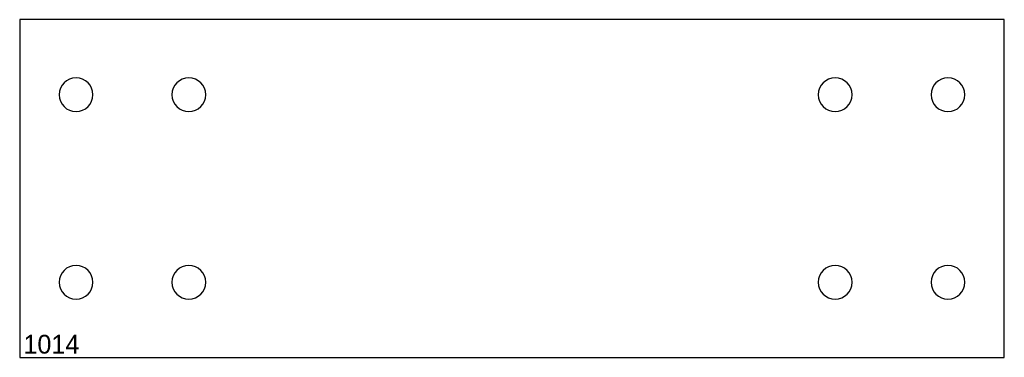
# Model space of a CAD drawing. Header units: millimetres. Extents: x 0 to 524, y 0 to 180.
import ezdxf

# ---------------------------------------------------------------- set-up
doc = ezdxf.new("R2010")
doc.units = ezdxf.units.MM
doc.header["$MEASUREMENT"] = 0
for name, color, linetype in [('Holes', 7, 'Continuous'), ('Numeration', 7, 'Continuous'), ('OuterContours', 7, 'Continuous')]:
    doc.layers.add(name, color=color, linetype=linetype)

msp = doc.modelspace()

# ---------------------------------------------------------------- linework, layer by layer
at = {"layer": 'Holes', "color": 0, "linetype": 'Continuous'}
for points in [[(39, 140, 1), (21, 140, 1), (39, 140)], [(99, 140, 1), (81, 140, 1), (99, 140)], [(443.002, 140, 1), (425.002, 140, 1), (443.002, 140)], [(503.002, 140, 1), (485.002, 140, 1), (503.002, 140)], [(39, 40, 1), (21, 40, 1), (39, 40)], [(99, 40, 1), (81, 40, 1), (99, 40)], [(443.002, 40, 1), (425.002, 40, 1), (443.002, 40)], [(503.002, 40, 1), (485.002, 40, 1), (503.002, 40)]]:
    msp.add_lwpolyline(points, format="xyb", dxfattribs=at)
at = {"layer": 'OuterContours', "color": 0, "linetype": 'Continuous'}
msp.add_lwpolyline([(524.002, 180), (0, 180), (0, 0), (524.002, 0)], close=True, dxfattribs=at)

# ---------------------------------------------------------------- texts
at = {"layer": 'Numeration', "color": 0, "linetype": 'Continuous'}
msp.add_text('1014', height=10, dxfattribs=at).set_placement((2, 2))

doc.saveas('drawing.dxf')
